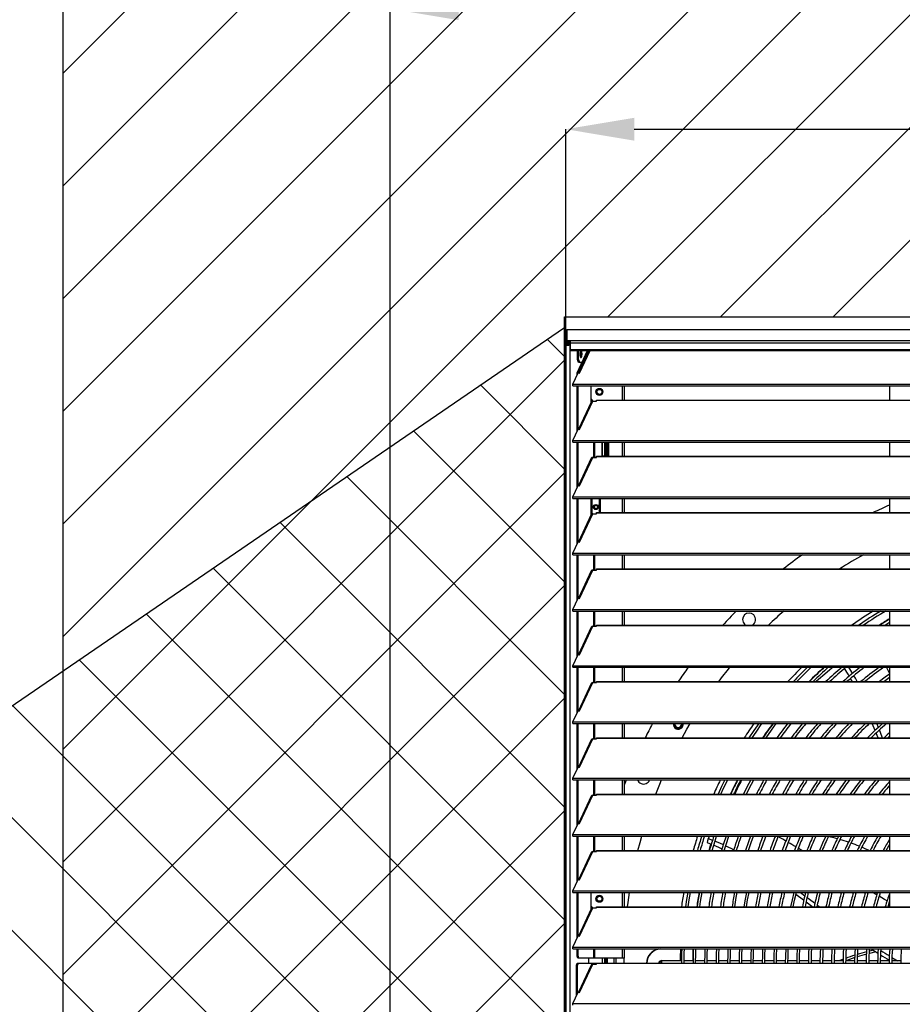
# Model space of a CAD drawing. Header units: millimetres. Extents: x 0 to 39823, y 0 to 11880.
# Tile 22 of 83: x 29763 to 30643, y 9796 to 10777. Entities that reach past the tile are written whole.
import ezdxf

# ---------------------------------------------------------------- set-up
doc = ezdxf.new("R2010")
doc.units = ezdxf.units.MM
doc.header["$PDSIZE"] = -1
for name, color, linetype in [('DIMENZIJE', 4, 'Continuous'), ('ODMIKI funkcionalni', 253, 'Continuous'), ('ODMIKI varnostni', 252, 'Continuous')]:
    doc.layers.add(name, color=color, linetype=linetype)
doc.styles.add('SLDTEXTSTYLE6', font='txt')
doc.dimstyles.new('SLDDIMSTYLE0', dxfattribs={"dimtxt": 3, "dimasz": 3.414889, "dimexe": 0, "dimexo": 0.0625, "dimgap": 0.75, "dimtad": 1, "dimdec": 0, "dimlfac": 20, "dimrnd": 1e-09, "dimzin": 12, "dimdsep": 46, "dimtxsty": 'SLDTEXTSTYLE6', "dimsah": 1, "dimcen": 0.09, "dimadec": 0, "dimazin": 3, "dimtfac": 1, "dimtdec": 0, "dimtofl": 0, "dimtmove": 0, "dimatfit": 3, "dimfxl": 1, "dimfrac": 2, "dimtolj": 1, "dimtzin": 12, "dimarcsym": 0})

# ---------------------------------------------------------------- blocks, each defined once
blk = doc.blocks.new('*D11')
at = {"layer": 'Defpoints', "color": 0, "ltscale": 20, "transparency": 16777216}
for p in [(35131.73, 10467.85), (30473.73, 8774.07), (37077.78, 8774.07)]:
    blk.add_point(p, dxfattribs=at)
at = {"layer": 'DIMENZIJE', "color": 0, "lineweight": -2, "ltscale": 20, "transparency": 16777216}
for p, q in [((35132.98, 10467.85), (37077.78, 10467.85)), ((37077.78, 10399.55), (37077.78, 8842.37)), ((30474.98, 8774.07), (37077.78, 8774.07))]:
    blk.add_line(p, q, dxfattribs=at)
at = {"layer": 'DIMENZIJE', "color": 0, "ltscale": 20, "transparency": 16777216}
for points in [[(37066.4, 10399.55), (37089.16, 10399.55), (37077.78, 10467.85)], [(37066.4, 8842.37), (37089.16, 8842.37), (37077.78, 8774.07)]]:
    blk.add_solid(points, dxfattribs=at)
at = {"layer": 'DIMENZIJE', "color": 0, "ltscale": 20, "transparency": 16777216, "insert": (37001.06, 9579.97), "char_height": 60, "attachment_point": 2, "rotation": 90, "style": 'SLDTEXTSTYLE6'}
blk.add_mtext('\\A1;1694', dxfattribs=at)
blk = doc.blocks.new('*D12')
at = {"layer": 'Defpoints', "color": 0, "ltscale": 20, "transparency": 16777216}
for p in [(36757.73, 10787.85), (36757.73, 10452.35), (30132.68, 9752.3)]:
    blk.add_point(p, dxfattribs=at)
at = {"layer": 'DIMENZIJE', "color": 0, "lineweight": -2, "ltscale": 20, "transparency": 16777216}
for p, q in [((30132.68, 9753.55), (30132.68, 10787.85)), ((30200.98, 10787.85), (36689.43, 10787.85)), ((36757.73, 10453.6), (36757.73, 10787.85))]:
    blk.add_line(p, q, dxfattribs=at)
at = {"layer": 'DIMENZIJE', "color": 0, "ltscale": 20, "transparency": 16777216}
for points in [[(30200.98, 10799.23), (30200.98, 10776.46), (30132.68, 10787.85)], [(36689.43, 10799.23), (36689.43, 10776.46), (36757.73, 10787.85)]]:
    blk.add_solid(points, dxfattribs=at)
at = {"layer": 'DIMENZIJE', "color": 0, "ltscale": 20, "transparency": 16777216, "insert": (33445.2, 10864.56), "char_height": 60, "attachment_point": 2, "style": 'SLDTEXTSTYLE6'}
blk.add_mtext('\\A1;6625', dxfattribs=at)
blk = doc.blocks.new('*D13')
at = {"layer": 'Defpoints', "color": 0, "ltscale": 20, "transparency": 16777216}
for p in [(36757.73, 10667.85), (30307.73, 10452.35), (36757.73, 10452.35)]:
    blk.add_point(p, dxfattribs=at)
at = {"layer": 'DIMENZIJE', "color": 0, "lineweight": -2, "ltscale": 20, "transparency": 16777216}
for p, q in [((30307.73, 10453.6), (30307.73, 10667.85)), ((30376.03, 10667.85), (36689.43, 10667.85)), ((36757.73, 10453.6), (36757.73, 10667.85))]:
    blk.add_line(p, q, dxfattribs=at)
at = {"layer": 'DIMENZIJE', "color": 0, "ltscale": 20, "transparency": 16777216}
for points in [[(30376.03, 10679.23), (30376.03, 10656.46), (30307.73, 10667.85)], [(36689.43, 10679.23), (36689.43, 10656.46), (36757.73, 10667.85)]]:
    blk.add_solid(points, dxfattribs=at)
at = {"layer": 'DIMENZIJE', "color": 0, "ltscale": 20, "transparency": 16777216, "insert": (33532.73, 10744.56), "char_height": 60, "attachment_point": 2, "style": 'SLDTEXTSTYLE6'}
blk.add_mtext('\\A1;6450', dxfattribs=at)

msp = doc.modelspace()

# ---------------------------------------------------------------- hatches: boundary and pattern name
at = {"layer": 'ODMIKI funkcionalni'}
h = msp.add_hatch(dxfattribs=at)
h.set_pattern_fill('ANSI31', color=256, scale=25)
h.paths.add_polyline_path([(37556.78, 11465.73), (29806.68, 11465.73), (29806.68, 8759.07), (30306.52, 8759.07), (30306.52, 10480.87), (36758.11, 10480.87), (36758.11, 8759.07), (37556.78, 8759.07)])
at = {"layer": 'ODMIKI varnostni'}
h = msp.add_hatch(dxfattribs=at)
h.set_pattern_fill('ANSI31', color=256, scale=25, angle=90)
h.paths.add_polyline_path([(30306.52, 10470.44), (27806.5, 8759.07), (30306.52, 8759.07)])
h.paths.add_polyline_path([(36758.09, 10470.44), (36758.11, 8759.07), (39258.11, 8759.07)])

# ---------------------------------------------------------------- linework, layer by layer
at = {"color": 7, "linetype": 'Continuous', "lineweight": 25, "ltscale": 20}
for p, q in [((30307.68, 10466.8), (30307.68, 10456.39)), ((31881.76, 10467.85), (30308.7, 10467.85)), ((31881.73, 10467.85), (30308.73, 10467.85)), ((30308.73, 10467.85), (30308.73, 10455.34)), ((30308.73, 10457.44), (31881.73, 10457.44)), ((30312.18, 10457.44), (30312.18, 10447.37)), ((30307.73, 10456.07), (30307.73, 8894.07)), ((30308.73, 10456.44), (30312.18, 10456.44)), ((30308.73, 10456.34), (30311.83, 10456.34)), ((30308.73, 10455.34), (30311.83, 10455.34)), ((30309.73, 10453.35), (30309.73, 10455.34)), ((30309.73, 10454.35), (30311.63, 10454.33)), ((30311.63, 10453.33), (30309.73, 10453.35)), ((30310.68, 10453.03), (30312.18, 10453.13)), ((30310.68, 10453.03), (30311.63, 10453.03)), ((30311.63, 10454.33), (30312.18, 10454.37)), ((30311.63, 10454.33), (30311.63, 10453.33)), ((30311.63, 10453.33), (30312.18, 10453.37)), ((30311.63, 10453.03), (30312.18, 10453.07)), ((30311.63, 10453.03), (30311.63, 8894.07)), ((30311.83, 10456.34), (30311.83, 10455.34)), ((30312.18, 10456.34), (30311.83, 10456.34)), ((30312.18, 10455.34), (30311.83, 10455.34)), ((31878.28, 10454.54), (30312.18, 10454.54)), ((30312.18, 10448.42), (31878.28, 10448.42)), ((30312.18, 10447.37), (31878.28, 10447.37)), ((30318.98, 10425.04), (30329.37, 10447.37)), ((30319.4, 10438.32), (30319.4, 10447.37)), ((30319.93, 10425.04), (30330.32, 10447.37)), ((30320.35, 10438.32), (30320.35, 10447.37)), ((30330.94, 10447.37), (30320.47, 10424.95)), ((30321.55, 10424.79), (30332.1, 10447.37)), ((30319.4, 10438.32), (30320.35, 10438.32)), ((30320.32, 10435.32), (30319.4, 10438.32)), ((30320.35, 10438.32), (30321.28, 10435.32)), ((30322.56, 10441.78), (30321.94, 10441.78)), ((30322.56, 10445.94), (30321.96, 10445.94)), ((30322.56, 10441.78), (30322.16, 10441.04)), ((30322.18, 10446.65), (30322.56, 10445.94)), ((30322.56, 10445.94), (30322.56, 10441.78)), ((30322.84, 10445.39), (30322.84, 10442.26)), ((30323.77, 10435.32), (30320.32, 10435.32)), ((30314.8, 10413.83), (30320.03, 10425.02)), ((30318.98, 10422.78), (30318.98, 10425.04)), ((30319.93, 10425.04), (30318.98, 10425.04)), ((30319.93, 10424.82), (30319.93, 10425.04)), ((30320.03, 10425.02), (30321.55, 10424.79)), ((30314.8, 10413.83), (31875.65, 10413.83)), ((30314.8, 10412.2), (30314.8, 10413.83)), ((30314.8, 10412.2), (31875.65, 10412.2)), ((30318.98, 10366.69), (30318.98, 10412.2)), ((30319.93, 10368.73), (30319.93, 10412.2)), ((30332.93, 10396.04), (30332.93, 10412.2)), ((30364.23, 10398.05), (30364.23, 10412.2)), ((30366.23, 10398.05), (30366.23, 10412.2)), ((30630.43, 10412.2), (30630.43, 10398.05)), ((30332.93, 10398.79), (30334.68, 10397.04)), ((30338.23, 10406.17), (30338.77, 10406.17)), ((30338.23, 10396.95), (30338.23, 10398.05)), ((30338.23, 10398.05), (31852.23, 10398.05)), ((30343.69, 10406.17), (30344.23, 10406.17)), ((30333.18, 10396.07), (30320.47, 10368.86)), ((30321.55, 10368.7), (30334.75, 10396.95)), ((30332.93, 10396.04), (30333.17, 10396.04)), ((30334.68, 10397.04), (30336.68, 10397.04)), ((30334.75, 10396.95), (30338.23, 10396.95)), ((30336.68, 10396.95), (30336.68, 10397.04)), ((30338.23, 10397.76), (31852.23, 10397.76)), ((30314.8, 10357.74), (30320.03, 10368.93)), ((30320.03, 10368.93), (30321.55, 10368.7)), ((30314.8, 10356.11), (30314.8, 10357.74)), ((30314.8, 10357.74), (31875.65, 10357.74)), ((30314.8, 10356.11), (31875.65, 10356.11)), ((30318.98, 10310.6), (30318.98, 10356.11)), ((30319.93, 10312.64), (30319.93, 10356.11)), ((30335.73, 10340.86), (30335.73, 10356.11)), ((30336.68, 10340.86), (30336.68, 10356.11)), ((30343.68, 10356.11), (30343.68, 10342.44)), ((30343.93, 10356.11), (30343.93, 10342.44)), ((30346.23, 10356.11), (30346.23, 10342.44)), ((30346.53, 10356.11), (30346.53, 10342.44)), ((30348.03, 10356.11), (30348.03, 10342.44)), ((30348.83, 10356.11), (30348.83, 10342.44)), ((30350.68, 10342.44), (30350.68, 10356.11)), ((30364.23, 10341.96), (30364.23, 10356.11)), ((30366.23, 10341.96), (30366.23, 10356.11)), ((30630.43, 10356.11), (30630.43, 10341.96)), ((30333.18, 10339.98), (30320.47, 10312.77)), ((30321.55, 10312.61), (30334.75, 10340.86)), ((30334.75, 10340.86), (30338.23, 10340.86)), ((30338.23, 10340.86), (30338.23, 10341.96)), ((30338.23, 10341.96), (31852.23, 10341.96)), ((30338.23, 10341.67), (31852.23, 10341.67)), ((30343.68, 10342.44), (30350.68, 10342.44)), ((30314.8, 10301.65), (30320.03, 10312.84)), ((30320.03, 10312.84), (30321.55, 10312.61)), ((30314.8, 10300.02), (30314.8, 10301.65)), ((30314.8, 10301.65), (31875.65, 10301.65)), ((30314.8, 10300.02), (31875.65, 10300.02)), ((30318.98, 10254.51), (30318.98, 10300.02)), ((30319.93, 10256.55), (30319.93, 10300.02)), ((30332.93, 10283.36), (30332.93, 10300.02)), ((30333.84, 10300.02), (30333.84, 10284.56)), ((30341.11, 10300.02), (30341.11, 10285.87)), ((30342.18, 10285.87), (30342.18, 10300.02)), ((30364.23, 10285.87), (30364.23, 10300.02)), ((30366.23, 10285.87), (30366.23, 10300.02)), ((30630.43, 10300.02), (30630.43, 10285.87)), ((30335.73, 10291.37), (30336.11, 10291.37)), ((30339.35, 10291.37), (30339.73, 10291.37)), ((30333.18, 10283.89), (30320.47, 10256.68)), ((30321.55, 10256.52), (30334.75, 10284.77)), ((30334.75, 10284.77), (30338.23, 10284.77)), ((30338.23, 10284.77), (30338.23, 10285.87)), ((30338.23, 10285.87), (31852.23, 10285.87)), ((30338.23, 10285.58), (31852.23, 10285.58)), ((30314.8, 10245.56), (30320.03, 10256.75)), ((30320.03, 10256.75), (30321.55, 10256.52)), ((30314.8, 10243.93), (30314.8, 10245.56)), ((30314.8, 10245.56), (31875.65, 10245.56)), ((30314.8, 10243.93), (31875.65, 10243.93)), ((30318.98, 10198.42), (30318.98, 10243.93)), ((30319.93, 10200.46), (30319.93, 10243.93)), ((30335.73, 10228.68), (30335.73, 10243.93)), ((30336.68, 10228.68), (30336.68, 10243.93)), ((30364.23, 10229.78), (30364.23, 10243.93)), ((30366.23, 10229.78), (30366.23, 10243.93)), ((30630.43, 10243.93), (30630.43, 10229.78)), ((30333.18, 10227.8), (30320.47, 10200.59)), ((30321.55, 10200.43), (30334.75, 10228.68)), ((30334.75, 10228.68), (30338.23, 10228.68)), ((30338.23, 10228.68), (30338.23, 10229.78)), ((30338.23, 10229.78), (31852.23, 10229.78)), ((30338.23, 10229.49), (31852.23, 10229.49)), ((30314.8, 10189.47), (30320.03, 10200.66)), ((30320.03, 10200.66), (30321.55, 10200.43)), ((30314.8, 10189.47), (31875.65, 10189.47)), ((30314.8, 10187.84), (30314.8, 10189.47)), ((30314.8, 10187.84), (31875.65, 10187.84)), ((30318.98, 10142.33), (30318.98, 10187.84)), ((30319.93, 10144.37), (30319.93, 10187.84)), ((30335.73, 10172.59), (30335.73, 10187.84)), ((30336.68, 10172.59), (30336.68, 10187.84)), ((30364.23, 10173.69), (30364.23, 10187.84)), ((30366.23, 10173.69), (30366.23, 10187.84)), ((30630.43, 10187.84), (30630.43, 10173.69)), ((30321.55, 10144.34), (30334.75, 10172.59)), ((30334.75, 10172.59), (30338.23, 10172.59)), ((30338.23, 10172.59), (30338.23, 10173.69)), ((30338.23, 10173.69), (31852.23, 10173.69)), ((30338.23, 10173.4), (31852.23, 10173.4)), ((30630.43, 10173.94), (30630.04, 10173.69)), ((30333.18, 10171.71), (30320.47, 10144.5)), ((30314.8, 10133.38), (30320.03, 10144.57)), ((30320.03, 10144.57), (30321.55, 10144.34)), ((30314.8, 10131.75), (30314.8, 10133.38)), ((30314.8, 10133.38), (31875.65, 10133.38)), ((30314.8, 10131.75), (31875.65, 10131.75)), ((30318.98, 10086.24), (30318.98, 10131.75)), ((30319.93, 10088.28), (30319.93, 10131.75)), ((30335.73, 10116.5), (30335.73, 10131.75)), ((30336.68, 10116.5), (30336.68, 10131.75)), ((30364.23, 10117.6), (30364.23, 10131.75)), ((30366.23, 10117.6), (30366.23, 10131.75)), ((30630.43, 10131.75), (30630.43, 10117.6)), ((30333.18, 10115.62), (30320.47, 10088.41)), ((30321.55, 10088.25), (30334.75, 10116.5)), ((30334.75, 10116.5), (30338.23, 10116.5)), ((30338.23, 10116.5), (30338.23, 10117.6)), ((30338.23, 10117.6), (31852.23, 10117.6)), ((30338.23, 10117.31), (31852.23, 10117.31)), ((30314.8, 10077.29), (30320.03, 10088.48)), ((30320.03, 10088.48), (30321.55, 10088.25)), ((30314.8, 10077.29), (31875.65, 10077.29)), ((30314.8, 10075.66), (30314.8, 10077.29)), ((30314.8, 10075.66), (31875.65, 10075.66)), ((30318.98, 10030.15), (30318.98, 10075.66)), ((30319.93, 10032.19), (30319.93, 10075.66)), ((30335.73, 10060.41), (30335.73, 10075.66)), ((30336.68, 10060.41), (30336.68, 10075.66)), ((30364.23, 10061.51), (30364.23, 10075.66)), ((30366.23, 10061.51), (30366.23, 10075.66)), ((30615.98, 10068.9), (30613.19, 10075.66)), ((30619.25, 10071.89), (30617.7, 10075.66)), ((30630.43, 10075.66), (30630.43, 10061.51)), ((30618.94, 10061.51), (30617.03, 10066.29)), ((30333.18, 10059.53), (30320.47, 10032.32)), ((30321.55, 10032.16), (30334.75, 10060.41)), ((30334.75, 10060.41), (30338.23, 10060.41)), ((30338.23, 10060.41), (30338.23, 10061.51)), ((30338.23, 10061.51), (31852.23, 10061.51)), ((30338.23, 10061.22), (31852.23, 10061.22)), ((30314.8, 10021.2), (30320.03, 10032.39)), ((30320.03, 10032.39), (30321.55, 10032.16)), ((30314.8, 10019.57), (30314.8, 10021.2)), ((30314.8, 10021.2), (31875.65, 10021.2)), ((30314.8, 10019.57), (31875.65, 10019.57)), ((30318.98, 9974.06), (30318.98, 10019.57)), ((30319.93, 9976.1), (30319.93, 10019.57)), ((30335.73, 10004.32), (30335.73, 10019.57)), ((30336.68, 10004.32), (30336.68, 10019.57)), ((30364.23, 10005.42), (30364.23, 10019.57)), ((30366.23, 10005.42), (30366.23, 10019.57)), ((30630.43, 10019.57), (30630.43, 10005.42)), ((30333.18, 10003.44), (30320.47, 9976.23)), ((30321.55, 9976.07), (30334.75, 10004.32)), ((30334.75, 10004.32), (30338.23, 10004.32)), ((30338.23, 10004.32), (30338.23, 10005.42)), ((30338.23, 10005.42), (31852.23, 10005.42)), ((30338.23, 10005.13), (31852.23, 10005.13)), ((30314.8, 9965.11), (30320.03, 9976.3)), ((30320.03, 9976.3), (30321.55, 9976.07)), ((30314.8, 9965.11), (31875.65, 9965.11)), ((30314.8, 9963.48), (30314.8, 9965.11)), ((30314.8, 9963.48), (31875.65, 9963.48)), ((30318.98, 9917.97), (30318.98, 9963.48)), ((30319.93, 9920.01), (30319.93, 9963.48)), ((30335.73, 9948.23), (30335.73, 9963.48)), ((30336.68, 9948.23), (30336.68, 9963.48)), ((30364.23, 9949.33), (30364.23, 9963.48)), ((30366.23, 9949.33), (30366.23, 9963.48)), ((30448.65, 9957.07), (30452.77, 9955.49)), ((30451.03, 9963.48), (30449.51, 9961.29)), ((30449.51, 9961.29), (30454.04, 9959.58)), ((30630.43, 9963.48), (30630.43, 9949.33)), ((30333.18, 9947.35), (30320.47, 9920.14)), ((30321.55, 9919.98), (30334.75, 9948.23)), ((30334.75, 9948.23), (30338.23, 9948.23)), ((30338.23, 9948.23), (30338.23, 9949.33)), ((30338.23, 9949.33), (31852.23, 9949.33)), ((30338.23, 9949.04), (31852.23, 9949.04)), ((30465.79, 9949.89), (30466.96, 9949.33)), ((30314.8, 9909.02), (30320.03, 9920.21)), ((30320.03, 9920.21), (30321.55, 9919.98)), ((30314.8, 9907.39), (30314.8, 9909.02)), ((30314.8, 9909.02), (31875.65, 9909.02)), ((30314.8, 9907.39), (31875.65, 9907.39)), ((30318.98, 9861.88), (30318.98, 9907.39)), ((30319.93, 9863.92), (30319.93, 9907.39)), ((30332.93, 9891.04), (30332.93, 9907.39)), ((30341.23, 9903.64), (30341.23, 9904.19)), ((30341.23, 9898.19), (30341.23, 9898.73)), ((30364.23, 9893.24), (30364.23, 9907.39)), ((30366.23, 9893.24), (30366.23, 9907.39)), ((30534.68, 9907.39), (30534.86, 9907.25)), ((30617.69, 9904.94), (30613.39, 9907.39)), ((30630.43, 9897.88), (30630.28, 9897.96)), ((30630.43, 9907.39), (30630.43, 9893.24)), ((30333.18, 9891.26), (30320.47, 9864.05)), ((30321.55, 9863.89), (30334.75, 9892.14)), ((30332.93, 9893.79), (30334.59, 9892.13)), ((30332.93, 9891.04), (30333.08, 9891.04)), ((30334.75, 9892.14), (30338.23, 9892.14)), ((30338.23, 9892.14), (30338.23, 9893.24)), ((30338.23, 9893.24), (31852.23, 9893.24)), ((30338.23, 9892.95), (31852.23, 9892.95)), ((30558.33, 9894.97), (30560.64, 9893.24)), ((30314.8, 9852.93), (30320.03, 9864.12)), ((30320.03, 9864.12), (30321.55, 9863.89)), ((30314.8, 9852.93), (31875.65, 9852.93)), ((30314.8, 9851.3), (30314.8, 9852.93)), ((30314.8, 9851.3), (31875.65, 9851.3)), ((30318.98, 9844.14), (30318.98, 9851.3)), ((30319.93, 9844.14), (30319.93, 9851.3)), ((30335.73, 9842.14), (30335.73, 9851.3)), ((30336.68, 9842.14), (30336.68, 9851.3)), ((30364.23, 9842.14), (30364.23, 9851.3)), ((30366.23, 9842.14), (30366.23, 9851.3)), ((30619, 9851.3), (30619.07, 9851.25)), ((30318.98, 9844.14), (30319.93, 9844.14)), ((30319.6, 9842.14), (30318.98, 9844.14)), ((30366.23, 9842.14), (30319.6, 9842.14)), ((30319.93, 9844.14), (30320.55, 9842.14)), ((30330.42, 9842.14), (30330.42, 9837.15)), ((30343.93, 9842.14), (30343.93, 9837.15)), ((30346.23, 9842.14), (30346.23, 9837.15)), ((30346.53, 9842.14), (30346.53, 9837.15)), ((30348.03, 9842.14), (30348.03, 9837.15)), ((30348.83, 9842.14), (30348.83, 9837.15)), ((30355.73, 9842.14), (30355.73, 9837.15)), ((30357.8, 9837.15), (30357.8, 9842.14)), ((30365.83, 9837.15), (30365.86, 9842.14)), ((30423.04, 9839.37), (30403.33, 9839.37)), ((30403.33, 9837.15), (30403.33, 9839.37)), ((30434.54, 9839.37), (30425.64, 9839.37)), ((30446.04, 9839.37), (30437.14, 9839.37)), ((30457.54, 9839.37), (30448.64, 9839.37)), ((30469.04, 9839.37), (30460.14, 9839.37)), ((30480.54, 9839.37), (30471.64, 9839.37)), ((30492.04, 9839.37), (30483.14, 9839.37)), ((30503.54, 9839.37), (30494.64, 9839.37)), ((30515.04, 9839.37), (30506.14, 9839.37)), ((30526.54, 9839.37), (30517.64, 9839.37)), ((30538.04, 9839.37), (30529.14, 9839.37)), ((30549.54, 9839.37), (30540.64, 9839.37)), ((30561.05, 9839.37), (30552.14, 9839.37)), ((30572.55, 9839.37), (30563.65, 9839.37)), ((30584.05, 9839.37), (30575.15, 9839.37)), ((30584.09, 9840.85), (30580.2, 9839.37)), ((30595.55, 9839.37), (30586.65, 9839.37)), ((30607.05, 9839.37), (30598.15, 9839.37)), ((30618.55, 9839.37), (30609.65, 9839.37)), ((30630.05, 9839.37), (30621.15, 9839.37)), ((30641.55, 9839.37), (30632.65, 9839.37)), ((30318.48, 9835.15), (30319.1, 9837.15)), ((30319.43, 9835.15), (30318.48, 9835.15)), ((30318.48, 9804.72), (30318.48, 9835.15)), ((30319.1, 9837.15), (31871.36, 9837.15)), ((30320.05, 9837.15), (30319.43, 9835.15)), ((30319.43, 9806.76), (30319.43, 9835.15)), ((30333.18, 9835.17), (30320.47, 9807.96)), ((30321.55, 9807.8), (30334.75, 9836.05)), ((30334.75, 9836.05), (30338.23, 9836.05)), ((30335.23, 9836.05), (30335.23, 9837.15)), ((30336.18, 9836.05), (30336.18, 9837.15)), ((30338.23, 9836.05), (30338.23, 9837.15)), ((30338.23, 9836.86), (31852.23, 9836.86)), ((30401.09, 9838.62), (30401.1, 9838.6)), ((30401.57, 9838.13), (30401.67, 9838.04)), ((30314.8, 9796.84), (30320.03, 9808.03)), ((30320.03, 9808.03), (30321.55, 9807.8)), ((30314.8, 9796.84), (31875.65, 9796.84)), ((30314.8, 9795.21), (30314.8, 9796.84))]:
    msp.add_line(p, q, dxfattribs=at)
at = {"color": 7, "linetype": 'Continuous', "lineweight": 25, "ltscale": 20, "flags": 128}
for points in [[(30308.7, 10467.85), (30308.72, 10467.85), (30308.73, 10467.85)], [(30307.73, 10452.35), (30307.85, 10452.43), (30308.21, 10452.52), (30308.75, 10452.6), (30309.42, 10452.69), (30310.12, 10452.78), (30310.77, 10452.86), (30311.3, 10452.95), (30311.63, 10453.03)], [(30323.9, 10443.82), (30323.89, 10444.3), (30323.86, 10444.77), (30323.81, 10445.22), (30323.74, 10445.64), (30323.66, 10446.03), (30323.56, 10446.38), (30323.44, 10446.68), (30323.32, 10446.93), (30323.18, 10447.12), (30323.04, 10447.25), (30322.89, 10447.32), (30322.75, 10447.32), (30322.6, 10447.25), (30322.46, 10447.12), (30322.32, 10446.93), (30322.2, 10446.68), (30322.08, 10446.38), (30321.98, 10446.03), (30321.9, 10445.64), (30321.83, 10445.22), (30321.78, 10444.77), (30321.75, 10444.3), (30321.74, 10443.82), (30321.75, 10443.35), (30321.78, 10442.88), (30321.83, 10442.43), (30321.9, 10442.01), (30321.98, 10441.62), (30322.08, 10441.27), (30322.2, 10440.96), (30322.32, 10440.72), (30322.46, 10440.53), (30322.6, 10440.4), (30322.75, 10440.33), (30322.89, 10440.33), (30323.04, 10440.4), (30323.18, 10440.53), (30323.32, 10440.72), (30323.44, 10440.96), (30323.56, 10441.27), (30323.66, 10441.62), (30323.74, 10442.01), (30323.81, 10442.43), (30323.86, 10442.88), (30323.89, 10443.35), (30323.9, 10443.82)], [(30485.79, 10174.72), (30486.78, 10173.91), (30487.2, 10173.69)], [(30630.43, 10179.7), (30624.96, 10176.41), (30620.58, 10173.69)], [(30625.5, 10173.69), (30626.31, 10174.19), (30630.43, 10176.68)], [(30538.15, 10117.6), (30545.04, 10124.66), (30552.3, 10131.75)], [(30574.12, 10131.75), (30570.9, 10129.12), (30565.78, 10124.87), (30559.49, 10119.57), (30557.22, 10117.6)], [(30593.51, 10125.67), (30592.86, 10126.8), (30589.84, 10131.75)], [(30598.05, 10117.6), (30596.31, 10120.81), (30594.83, 10123.38)], [(30630.43, 10124.99), (30625.96, 10121.8), (30620.3, 10117.6)], [(30630.43, 10126.08), (30629.81, 10127.21), (30628.33, 10129.91), (30627.31, 10131.75)], [(30593.2, 10117.6), (30593.04, 10117.89), (30591.49, 10120.6)], [(30624.64, 10117.6), (30627.49, 10119.69), (30630.43, 10121.81)], [(30416.52, 10075.66), (30416.49, 10075.43), (30416.48, 10075.12)], [(30423.13, 10075.12), (30423.12, 10075.27), (30423.08, 10075.66)], [(30423.61, 10061.51), (30428.46, 10070.12), (30431.71, 10075.66)], [(30500.03, 10075.66), (30495.19, 10068.77), (30490.31, 10061.51)], [(30493.43, 10061.51), (30497.33, 10067.3), (30503.23, 10075.66)], [(30507.31, 10061.51), (30512.8, 10069.25), (30517.55, 10075.66)], [(30623.39, 10061.51), (30623.09, 10062.28), (30620.28, 10069.33)], [(30630.43, 10066.5), (30628.04, 10064.37), (30624.9, 10061.51)], [(30628.75, 10061.51), (30629.78, 10062.44), (30630.43, 10063.02)], [(30367.99, 10019.57), (30367.6, 10018.58), (30366.23, 10015.03)], [(30397.46, 10005.42), (30401.42, 10015.28), (30403.22, 10019.57)], [(30466.2, 10019.57), (30463, 10013.01), (30459.47, 10005.42)], [(30462.33, 10005.42), (30465.34, 10011.89), (30469.1, 10019.57)], [(30492.09, 10019.57), (30488.24, 10012.2), (30484.87, 10005.42)], [(30487.76, 10005.42), (30490.56, 10011.02), (30495.05, 10019.57)], [(30531.82, 10019.57), (30527.79, 10012.77), (30523.66, 10005.42)], [(30379.68, 9949.33), (30381.76, 9957.37), (30383.44, 9963.48)], [(30449.51, 9961.29), (30449.02, 9958.91), (30448.65, 9957.07)], [(30453.57, 9949.33), (30456.52, 9958.81), (30458.07, 9963.48)], [(30456.46, 9958.62), (30460.9, 9956.78), (30464.7, 9955.09)], [(30467.48, 9963.48), (30464.98, 9956.06), (30462.87, 9949.33)], [(30465.58, 9949.33), (30467.46, 9955.25), (30470.23, 9963.48)], [(30491.92, 9963.48), (30489.92, 9957.98), (30486.98, 9949.33)], [(30489.72, 9949.33), (30492.38, 9957.11), (30494.7, 9963.48)], [(30527.04, 9958.63), (30523.95, 9960.39), (30520.76, 9962.19), (30519.24, 9963.05)], [(30537.12, 9952.81), (30536.64, 9953.09), (30535.8, 9953.58), (30534.96, 9954.07), (30533.08, 9955.16), (30531.2, 9956.24), (30529.33, 9957.32)], [(30566.78, 9963.48), (30563.56, 9956.48), (30560.51, 9949.38), (30560.49, 9949.33)], [(30450.54, 9949.33), (30451.98, 9954.13), (30452.44, 9955.61)], [(30455.19, 9954.52), (30459.9, 9952.55), (30463.38, 9950.98)], [(30467.06, 9954.02), (30472.15, 9951.59), (30475.17, 9950.07)], [(30543.07, 9949.33), (30542.95, 9949.4), (30542.12, 9949.89), (30541.25, 9950.4), (30540.35, 9950.92), (30539.41, 9951.47), (30539.37, 9951.5)], [(30609.96, 9949.33), (30606.08, 9951.06), (30602.71, 9952.49)], [(30627.03, 9949.33), (30629.64, 9953.97), (30630.43, 9955.33)], [(30369.3, 9893.24), (30369.83, 9897.4), (30371.25, 9907.39)], [(30429.22, 9907.39), (30428.08, 9900.56), (30426.99, 9893.24)], [(30429.61, 9893.24), (30430.65, 9900.15), (30431.86, 9907.39)], [(30440.9, 9907.39), (30439.44, 9898.76), (30438.6, 9893.24)], [(30441.23, 9893.24), (30442.01, 9898.35), (30443.54, 9907.39)], [(30476.13, 9893.24), (30477.69, 9902.29), (30478.67, 9907.39)], [(30487.75, 9907.39), (30486.44, 9900.67), (30485.14, 9893.24)], [(30487.78, 9893.24), (30488.99, 9900.19), (30490.4, 9907.39)], [(30534.86, 9907.39), (30533.23, 9900.16), (30531.84, 9893.24)], [(30534.49, 9893.24), (30535.78, 9899.62), (30537.53, 9907.39)], [(30537.13, 9905.61), (30544.67, 9900.09), (30544.97, 9899.87)], [(30541.65, 9907.39), (30545.91, 9904.25), (30545.95, 9904.22)], [(30547.24, 9898.19), (30553.11, 9893.84), (30553.91, 9893.24)], [(30548.23, 9902.52), (30554.31, 9897.99), (30556.04, 9896.69)], [(30627.96, 9899.23), (30625.45, 9900.59), (30619.98, 9903.64)], [(30628.89, 9893.24), (30629.87, 9896.64), (30630.43, 9898.51)], [(30423.3, 9851.3), (30423.17, 9847.11), (30423.03, 9837.15)], [(30425.63, 9837.15), (30425.77, 9847.05), (30425.9, 9851.3)], [(30434.81, 9851.3), (30434.67, 9846.81), (30434.53, 9837.15)], [(30437.13, 9837.15), (30437.26, 9846.75), (30437.41, 9851.3)], [(30446.32, 9851.3), (30446.16, 9846.51), (30446.03, 9837.15)], [(30448.63, 9837.15), (30448.76, 9846.44), (30448.92, 9851.3)], [(30457.83, 9851.3), (30457.66, 9846.21), (30457.53, 9837.15)], [(30460.13, 9837.15), (30460.26, 9846.14), (30460.43, 9851.3)], [(30469.33, 9851.3), (30469.15, 9845.91), (30469.03, 9837.15)], [(30471.63, 9837.15), (30471.75, 9845.84), (30471.94, 9851.3)], [(30480.84, 9851.3), (30480.65, 9845.61), (30480.53, 9837.15)], [(30483.13, 9837.15), (30483.25, 9845.54), (30483.45, 9851.3)], [(30492.36, 9851.3), (30492.15, 9845.31), (30492.03, 9837.15)], [(30494.63, 9837.15), (30494.74, 9845.24), (30494.96, 9851.3)], [(30503.87, 9851.3), (30503.64, 9845.01), (30503.53, 9837.15)], [(30506.13, 9837.15), (30506.24, 9844.94), (30506.47, 9851.3)], [(30515.38, 9851.3), (30515.14, 9844.71), (30515.03, 9837.15)], [(30517.63, 9837.15), (30517.74, 9844.64), (30517.98, 9851.3)], [(30526.89, 9851.3), (30526.63, 9844.41), (30526.53, 9837.15)], [(30529.13, 9837.15), (30529.23, 9844.34), (30529.49, 9851.3)], [(30538.41, 9851.3), (30538.13, 9844.1), (30538.03, 9837.15)], [(30540.63, 9837.15), (30540.73, 9844.04), (30541.01, 9851.3)], [(30614.13, 9849.96), (30611.62, 9849.39), (30610.01, 9848.97)], [(30612.09, 9851.3), (30616.67, 9848.29), (30618.8, 9846.93)], [(30595.64, 9842.5), (30590.51, 9840.78), (30586.68, 9839.39)], [(30616.8, 9848.2), (30611.88, 9847.09), (30609.89, 9846.59)], [(30632.76, 9842.72), (30636.51, 9840.49), (30638.49, 9839.37)]]:
    msp.add_lwpolyline(points, dxfattribs=at)
at = {"color": 7, "linetype": 'Continuous', "lineweight": 25, "ltscale": 400}
for centre, radius in [((30341.23, 10406.14), 3.5), ((30341.23, 10406.17), 3), ((30341.23, 10406.17), 2.46), ((30337.73, 10291.4), 2.5), ((30337.73, 10291.37), 2.4), ((30337.73, 10291.37), 2), ((30337.73, 10291.37), 1.62), ((30341.23, 9901.14), 3.5), ((30341.23, 9901.19), 3), ((30341.23, 9901.19), 2.46)]:
    msp.add_circle(centre, radius, dxfattribs=at)
for centre, radius, start, end in [((30308.73, 10456.39), 1.05, 89.98903, 270.01097), ((30309.73, 10452.35), 2, 90.00474, 179.99526), ((30308.73, 10456.39), 0.05, 89.98903, 270.01097), ((30309.69, 10452.42), 0.923, 87.31896, 168.55128), ((30309, 10456.62), 3.96, 280.55344, 295.02826), ((30316.65, 10444.24), 6.31, 356.21892, 25.60488), ((30316.47, 10443.44), 6.49, 334.81066, 3.36554), ((30321.51, 10423.98), 1.39, 77.8564, 136.09447), ((30334.61, 10395.38), 1.58, 85.09452, 154.06409), ((30321.51, 10367.89), 1.39, 77.8564, 136.09447), ((30334.61, 10339.29), 1.58, 85.09452, 154.06409), ((30321.51, 10311.8), 1.39, 77.8564, 136.09447), ((30337.73, 10291.37), 4.5, 8.28066, 41.21358), ((30337.73, 10291.37), 4.5, 318.78642, 351.71934), ((30833.33, 9836.37), 500.1, 113.93617, 115.99816), ((30334.61, 10283.2), 1.58, 85.09452, 154.06409), ((30321.51, 10255.71), 1.39, 77.8564, 136.09447), ((30833.33, 9836.37), 500.1, 125.4187, 128.1264), ((30833.33, 9836.37), 467.5, 119.3354, 122.7005), ((30334.61, 10227.11), 1.58, 85.09452, 154.06409), ((30321.51, 10199.62), 1.39, 77.8564, 136.09447), ((30833.33, 9836.37), 500.1, 135.34943, 137.5852), ((30490.38, 10179.32), 6.5, 45, 225), ((30490.45, 10179.33), 6.45, 298.92376, 45.36111), ((30833.33, 9836.37), 467.5, 131.25449, 133.81927), ((30833.33, 9836.37), 414.25, 121.95899, 125.4841), ((30833.33, 9836.37), 410.3, 121.0636, 124.70285), ((30833.33, 9836.37), 407.7, 120.45158, 124.17165), ((30334.61, 10171.02), 1.58, 85.09452, 154.06409), ((30833.33, 9836.37), 399.11, 120.55603, 122.31039), ((30321.51, 10143.53), 1.39, 77.8564, 136.09447), ((30833.33, 9836.37), 500.1, 143.79872, 145.78253), ((30833.33, 9836.37), 467.5, 140.81624, 143.01909), ((30833.33, 9836.37), 414.25, 134.51835, 137.24418), ((30833.33, 9836.37), 410.3, 133.95458, 136.73207), ((30833.33, 9836.37), 399.11, 132.26233, 135.20055), ((30833.33, 9836.37), 398.8, 132.21324, 135.15626), ((30833.33, 9836.37), 396.2, 131.7971, 134.78108), ((30833.33, 9836.37), 387.3, 130.3024, 133.43837), ((30833.33, 9836.37), 384.7, 129.84365, 133.02788), ((30833.33, 9836.37), 375.8, 128.18867, 131.55369), ((30457.94, 10048), 151.97, 29.52994, 32.91604), ((30833.33, 9836.37), 373.2, 127.67832, 131.10135), ((30833.33, 9836.37), 364.3, 125.82677, 129.47001), ((30833.33, 9836.37), 361.7, 125.25227, 128.96717), ((30334.61, 10114.93), 1.58, 85.09452, 154.06409), ((30321.51, 10087.44), 1.39, 77.8564, 136.09447), ((30833.33, 9836.37), 500.1, 151.41473, 153.2449), ((30419.8, 10075.1), 4.98, 173.55365, 315.22396), ((30419.8, 10075.11), 4.8, 173.51033, 6.48967), ((30419.8, 10075.12), 4.8, 173.64903, 6.35099), ((30419.8, 10075.11), 4, 172.20501, 7.79496), ((30419.8, 10075.12), 4, 172.37192, 7.62808), ((30419.8, 10075.12), 3.32, 180.09639, 359.90351), ((30420.02, 10075.02), 4.78, 314.05944, 7.63151), ((30833.33, 9836.37), 414.25, 144.71636, 147.07956), ((30833.33, 9836.37), 399.11, 143.16334, 145.66089), ((30833.33, 9836.37), 398.8, 143.12993, 145.63042), ((30833.33, 9836.37), 387.3, 141.84302, 144.45859), ((30833.33, 9836.37), 384.7, 141.53813, 144.18148), ((30833.33, 9836.37), 375.8, 140.45201, 143.196), ((30833.33, 9836.37), 373.2, 140.12162, 142.89675), ((30833.33, 9836.37), 364.3, 138.9419, 141.83043), ((30833.33, 9836.37), 361.7, 138.58216, 141.50596), ((30833.33, 9836.37), 352.8, 137.2942, 140.3471), ((30833.33, 9836.37), 350.2, 136.90034, 139.99362), ((30833.33, 9836.37), 341.3, 135.48573, 138.72781), ((30833.33, 9836.37), 338.7, 135.05167, 138.34064), ((30833.33, 9836.37), 329.8, 133.48675, 136.94985), ((30833.33, 9836.37), 327.2, 133.00461, 136.52306), ((30833.33, 9836.37), 318.3, 131.25809, 134.98422), ((30833.33, 9836.37), 315.7, 130.71726, 134.51012), ((30334.61, 10058.84), 1.58, 85.09452, 154.06409), ((30321.51, 10031.35), 1.39, 77.8564, 136.09447), ((30384.94, 10021.65), 6.09, 200.07583, 249.05641), ((30385.25, 10021.95), 6.48, 247.37756, 338.39286), ((30833.33, 9836.37), 414.25, 153.75418, 155.91618), ((30833.33, 9836.37), 399.11, 152.67751, 154.94094), ((30833.33, 9836.37), 398.8, 152.65447, 154.92009), ((30833.33, 9836.37), 396.2, 152.45986, 154.744), ((30872.59, 9822.6), 436.64, 153.18528, 155.247), ((30833.33, 9836.37), 375.8, 150.82562, 153.26757), ((30833.33, 9836.37), 373.2, 150.60252, 153.06635), ((30833.33, 9836.37), 364.3, 149.81077, 152.3529), ((30833.33, 9836.37), 361.7, 149.57088, 152.13694), ((30833.33, 9836.37), 350.2, 148.45932, 151.13763), ((30833.33, 9836.37), 341.3, 147.53769, 150.31081), ((30833.33, 9836.37), 338.7, 147.25746, 150.05974), ((30833.33, 9836.37), 329.8, 146.25754, 149.16514), ((30833.33, 9836.37), 327.2, 145.95287, 148.89297), ((30833.33, 9836.37), 318.3, 144.86329, 147.92126), ((30833.33, 9836.37), 315.7, 144.53053, 147.62502), ((30833.33, 9836.37), 306.8, 143.33736, 146.56496), ((30833.33, 9836.37), 304.2, 142.97197, 146.24102), ((30833.33, 9836.37), 295.3, 141.6579, 145.07885), ((30833.33, 9836.37), 292.7, 141.25422, 144.72274), ((30833.33, 9836.37), 283.8, 139.79734, 143.44136), ((30833.33, 9836.37), 281.2, 139.34812, 143.04752), ((30833.33, 9836.37), 272.3, 138.17061, 141.62536), ((30833.33, 9836.37), 269.7, 138.79152, 141.18663), ((30334.61, 10002.75), 1.58, 85.09452, 154.06409), ((30321.51, 9975.26), 1.39, 77.8564, 136.09447), ((30833.33, 9836.37), 414.25, 162.13219, 164.17671), ((30833.33, 9836.37), 410.3, 161.95429, 164.02033), ((30833.33, 9836.37), 407.7, 161.8352, 163.91566), ((30833.33, 9836.37), 398.8, 161.41516, 163.54663), ((30833.33, 9836.37), 375.8, 160.23188, 162.50818), ((30833.33, 9836.37), 373.2, 160.08835, 162.38234), ((30833.33, 9836.37), 352.8, 158.88362, 161.32712), ((30833.33, 9836.37), 350.2, 158.71925, 161.1833), ((30833.33, 9836.37), 341.3, 158.13614, 160.6734), ((30833.33, 9836.37), 338.7, 157.95954, 160.51907), ((30833.33, 9836.37), 329.8, 157.33217, 159.97119), ((30833.33, 9836.37), 327.2, 157.14189, 159.80513), ((30833.33, 9836.37), 318.3, 156.46483, 159.21472), ((30833.33, 9836.37), 315.7, 156.25915, 159.03551), ((30833.33, 9836.37), 306.8, 155.52604, 158.39729), ((30833.33, 9836.37), 304.2, 155.30294, 158.20325), ((30833.33, 9836.37), 292.7, 154.26329, 157.30013), ((30535.25, 9808.64), 158.25, 74.19818, 77.49838), ((30833.33, 9836.37), 283.8, 153.39392, 156.54642), ((30833.33, 9836.37), 281.2, 153.12825, 156.31638), ((30539.11, 9812.34), 153.64, 70.86114, 74.22348), ((30833.33, 9836.37), 272.3, 152.17529, 155.49234), ((30833.33, 9836.37), 269.7, 151.88337, 155.24028), ((30540.14, 9807.09), 158.26, 67.6485, 70.88681), ((30833.33, 9836.37), 260.8, 150.83342, 154.33515), ((30833.33, 9836.37), 258.2, 150.51091, 154.0576), ((30833.33, 9836.37), 249.3, 149.3474, 153.05821), ((30833.33, 9836.37), 246.7, 148.98887, 152.75089), ((30833.33, 9836.37), 237.8, 148.56562, 151.6409), ((30334.61, 9946.66), 1.58, 85.09452, 154.06409), ((30321.51, 9919.17), 1.39, 77.8564, 136.09447), ((30833.33, 9836.37), 414.25, 170.12958, 172.1101), ((30833.33, 9836.37), 399.11, 169.75119, 171.80879), ((30833.33, 9836.37), 387.3, 169.43512, 171.55721), ((30833.33, 9836.37), 384.7, 169.36289, 171.49973), ((30833.33, 9836.37), 375.8, 169.10793, 171.29687), ((30833.33, 9836.37), 373.2, 169.03111, 171.23577), ((30833.33, 9836.37), 364.3, 168.75969, 171.0199), ((30833.33, 9836.37), 341.3, 167.9913, 170.40921), ((30833.33, 9836.37), 338.7, 167.89772, 170.33488), ((30833.33, 9836.37), 329.8, 167.56598, 170.07145), ((30833.33, 9836.37), 327.2, 167.46557, 169.99175), ((30833.33, 9836.37), 318.3, 167.10915, 169.7089), ((30833.33, 9836.37), 315.7, 167.00113, 169.62321), ((30833.33, 9836.37), 295.3, 166.08568, 168.89756), ((30833.33, 9836.37), 292.7, 165.95956, 168.79767), ((30833.33, 9836.37), 283.8, 165.50977, 168.44159), ((30833.33, 9836.37), 281.2, 165.37282, 168.33323), ((30833.33, 9836.37), 272.3, 164.88353, 167.94627), ((30833.33, 9836.37), 269.7, 164.73427, 167.8283), ((30833.33, 9836.37), 260.8, 164.19994, 167.40623), ((30833.33, 9836.37), 258.2, 164.03661, 167.2773), ((30833.33, 9836.37), 249.3, 163.45063, 166.81506), ((30833.33, 9836.37), 246.7, 163.27111, 166.67355), ((30833.33, 9836.37), 237.8, 162.62548, 166.16506), ((30833.33, 9836.37), 235.2, 162.4272, 166.00902), ((30833.33, 9836.37), 226.3, 161.71214, 165.44688), ((30833.33, 9836.37), 223.7, 161.49192, 165.27393), ((30833.33, 9836.37), 214.8, 160.83893, 164.64907), ((30334.61, 9890.57), 1.58, 85.09452, 154.06409), ((30321.51, 9863.08), 1.39, 77.8564, 136.09447), ((30403.33, 9836.37), 15.26, 102.132, 177.09269), ((30403.33, 9836.37), 15, 95.88414, 177.0419), ((30833.33, 9836.37), 411.61, 177.92253, 179.58239), ((30833.33, 9836.37), 399.11, 177.85747, 179.56932), ((30833.33, 9836.37), 283.8, 176.98625, 179.84372), ((30833.33, 9836.37), 281.2, 176.95836, 179.84228), ((30833.33, 9836.37), 272.3, 176.85884, 179.83712), ((30833.33, 9836.37), 269.7, 176.82853, 179.83555), ((30833.33, 9836.37), 260.8, 176.72019, 179.82994), ((30833.33, 9836.37), 258.2, 176.68712, 179.82823), ((30833.33, 9836.37), 249.3, 176.56871, 179.82209), ((30833.33, 9836.37), 246.7, 176.53251, 179.82022), ((30833.33, 9836.37), 237.8, 176.40256, 179.81349), ((30833.33, 9836.37), 235.2, 176.36274, 179.81143), ((30833.33, 9836.37), 226.3, 176.21949, 179.80401), ((30833.33, 9836.37), 223.7, 176.17549, 179.80173), ((30833.33, 9836.37), 214.8, 176.01677, 179.79352), ((30833.33, 9836.37), 212.2, 175.96789, 179.79099), ((30758.71, 10059.13), 250.39, 236.79072, 239.12454), ((30833.33, 9836.37), 203.3, 175.79106, 179.78184), ((30833.33, 9836.37), 200.7, 175.73643, 179.77901), ((30833.33, 9836.37), 191.8, 175.5382, 179.76876), ((30403.33, 9836.37), 3.17, 71.05489, 165.8742), ((30403.33, 9836.37), 3.15, 72.24721, 165.77434), ((30403.33, 9836.37), 2.49, 90, 161.85215), ((30651.19, 9668.36), 185.04, 107.44861, 110.39117), ((30644.13, 9701.5), 149.04, 104.32022, 107.92115), ((30644.88, 9700.54), 152.44, 104.24416, 107.77673), ((30751.81, 10048.04), 241.08, 237.2365, 239.67076), ((30334.61, 9834.48), 1.58, 85.09452, 154.06409), ((30403.33, 9836.37), 2.35, 90, 160.76772), ((30321.51, 9806.99), 1.39, 77.8564, 136.09447)]:
    msp.add_arc(centre, radius, start, end, dxfattribs=at)
msp.add_ellipse((30308.73, 10466.8), major_axis=(0, -1.05), ratio=0.999762, start_param=3.170158, end_param=4.712389, dxfattribs=at)
at = {"layer": 'ODMIKI funkcionalni', "ltscale": 10}
for p, q in [((29806.68, 8759.07), (29806.68, 11465.73)), ((30306.52, 8759.07), (30306.52, 10480.87)), ((30306.52, 10480.87), (36758.11, 10480.87))]:
    msp.add_line(p, q, dxfattribs=at)
at = {"layer": 'ODMIKI varnostni'}
for p, q in [((27806.5, 8759.07), (30306.52, 10470.44)), ((30306.52, 10470.44), (30306.52, 8759.07))]:
    msp.add_line(p, q, dxfattribs=at)

# ---------------------------------------------------------------- dimensions: what is measured, and where the dimension line sits
at = {"layer": 'DIMENZIJE', "ltscale": 20}
for base, p1, picture, middle in [((36757.73, 10787.85), (30132.68, 9752.3), '*D12', (33445.2, 10787.85)), ((36757.73, 10667.85), (30307.73, 10452.35), '*D13', (33532.73, 10667.85))]:
    dim = msp.add_linear_dim(base=base, p1=p1, p2=(36757.73, 10452.35), dimstyle='SLDDIMSTYLE0', override={"dimscale": 20, "dimlfac": 1}, dxfattribs=at)
    dim.commit()
    dim.dimension.update_dxf_attribs({"geometry": picture, "text_midpoint": middle, "dimtype": 160})
dim = msp.add_linear_dim(base=(37077.78, 8774.07), p1=(35131.73, 10467.85), p2=(30473.73, 8774.07), angle=90, dimstyle='SLDDIMSTYLE0', override={"dimscale": 20, "dimlfac": 1}, dxfattribs=at)
dim.commit()
dim.dimension.update_dxf_attribs({"geometry": '*D11', "text_midpoint": (37077.78, 9579.97), "dimtype": 160})

doc.saveas('drawing.dxf')
